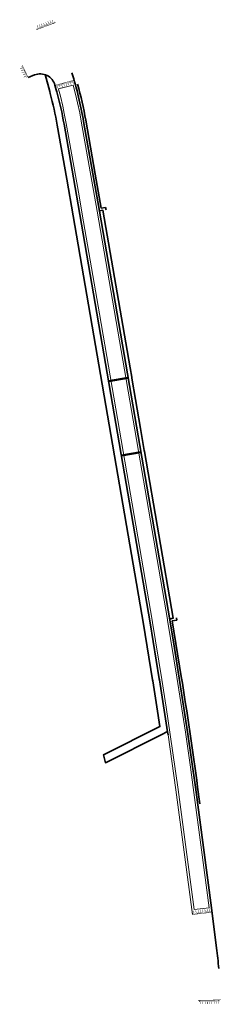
# Model space of a CAD drawing. Header units: metres. Extents: x 173851 to 173904, y 406461 to 406721.
import ezdxf

# ---------------------------------------------------------------- set-up
doc = ezdxf.new("R2010")
doc.units = ezdxf.units.M
for name, color, linetype, lineweight in [('Arcering rode asfalt', 1, 'Continuous', 0), ('N-WE-RI-HWA_GOOT_LIJNGOOT-GD', 150, 'Continuous', 50), ('N-WE-VH-KANTVERHARDING-G', 210, 'Continuous', 35), ('N-WE-VW-MARKERING-GD', 7, 'Continuous', 50)]:
    doc.layers.add(name, color=color, linetype=linetype, lineweight=lineweight)

msp = doc.modelspace()

# ---------------------------------------------------------------- linework, layer by layer
at = {"layer": 'Arcering rode asfalt', "flags": 128}
msp.add_lwpolyline([(173889.45, 406562.69), (173889.48, 406562.55), (173891.93, 406547.52), (173893, 406540.79), (173894.19, 406532.97), (173895.51, 406523.73), (173896.23, 406518.4), (173898.42, 406501.96), (173900.45, 406486.71), (173896.47, 406486.26), (173892.27, 406517.87), (173890.23, 406532.39), (173889.14, 406539.57), (173887.98, 406546.87), (173885.53, 406561.89), (173885.52, 406561.98), (173876.29, 406615.69), (173871.56, 406643.24), (173867.05, 406669.5), (173866.2, 406674.34), (173862.85, 406693.37), (173862.33, 406696.04), (173861.93, 406697.94), (173861.29, 406700.6), (173860.8, 406702.46), (173860.77, 406702.55), (173864.65, 406703.52), (173864.65, 406703.52), (173865.27, 406701.15), (173865.83, 406698.82), (173866.38, 406696.23), (173866.78, 406694.07), (173870.97, 406670.28)], close=True, dxfattribs=at)
at = {"layer": 'N-WE-RI-HWA_GOOT_LIJNGOOT-GD', "flags": 128}
for points in [[(173873.99, 406625.52), (173879.12, 406626.39)], [(173877.36, 406605.95), (173882.49, 406606.77)]]:
    msp.add_lwpolyline(points, dxfattribs=at)
at = {"layer": 'N-WE-VH-KANTVERHARDING-G', "linetype": 'Continuous'}
for p, q in [((173873.21, 406671.3), (173872.05, 406671.1)), ((173873.31, 406670.7), (173873.21, 406671.3)), ((173890.73, 406562.32), (173891.92, 406562.52)), ((173891.82, 406563.14), (173891.92, 406562.52))]:
    msp.add_line(p, q, dxfattribs=at)
at = {"layer": 'N-WE-VH-KANTVERHARDING-G', "linetype": 'Continuous', "lineweight": 0}
msp.add_line((173889.52, 406533.08), (173889.64, 406532.3), dxfattribs=at)
at = {"layer": 'N-WE-VH-KANTVERHARDING-G', "linetype": 'Continuous', "flags": 128}
for points in [[(173852.78, 406705.5), (173854.52, 406706.2, -0.448345), (173859.87, 406703.55), (173860.22, 406702.3), (173860.35, 406701.8, -0.021896), (173862.26, 406693.25), (173864.77, 406679.08), (173866.45, 406669.4), (173884.94, 406561.79), (173887.34, 406547.09), (173887.39, 406546.78), (173888.48, 406539.93), (173889.52, 406533.08), (173889.64, 406532.3)], [(173865.82, 406703.79, -0.023041), (173867.97, 406694.27), (173870.48, 406680.07), (173872.05, 406671.1)], [(173890.73, 406562.32), (173893.11, 406547.7, -0.007325), (173897.43, 406518.53), (173898.01, 406514.11)]]:
    msp.add_lwpolyline(points, format="xyb", dxfattribs=at)
at = {"layer": 'N-WE-VH-KANTVERHARDING-G', "flags": 128}
for points in [[(173889.51, 406533.14), (173887.82, 406532.29), (173873.16, 406524.93), (173872.67, 406527.03), (173887.49, 406534.48), (173886.7, 406539.66), (173885.61, 406546.49), (173885.56, 406546.8), (173883.17, 406561.49), (173864.68, 406669.1), (173863, 406678.76), (173860.48, 406692.94, 0.021896), (173858.62, 406701.33), (173858.48, 406701.83), (173857.25, 406706.3)], [(173902.98, 406470.68, 0.013609), (173902.43, 406476.09), (173901.05, 406486.72), (173896.83, 406518.48), (173894.78, 406533.06), (173891.3, 406555.13), (173890.07, 406562.64), (173871.58, 406670.29), (173867.42, 406693.9, 0.031479), (173864.33, 406706.77, -0.031479)]]:
    msp.add_lwpolyline(points, format="xyb", dxfattribs=at)
at = {"layer": 'N-WE-VH-KANTVERHARDING-G', "linetype": 'Continuous', "flags": 128}
msp.add_lwpolyline([(173890.04, 406562.81), (173890.98, 406563), (173883.42, 406606.98), (173883.38, 406607.23), (173882.38, 406613.04), (173881.07, 406620.69), (173880.11, 406626.26), (173880.06, 406626.57), (173879.64, 406629.02), (173872.47, 406670.56), (173871.56, 406670.39)], dxfattribs=at)
at = {"layer": 'N-WE-VH-KANTVERHARDING-G', "linetype": 'Continuous', "lineweight": 0, "flags": 128}
msp.add_lwpolyline([(173889.64, 406532.3), (173891.67, 406517.79), (173896.04, 406484.91)], dxfattribs=at)
at = {"layer": 'N-WE-VW-MARKERING-GD', "lineweight": 53, "const_width": 0.1, "flags": 128}
for points in [[(173854.91, 406718.1), (173860.03, 406719.99)], [(173852.83, 406705.52), (173851.28, 406708.77)], [(173864.91, 406704.86), (173859.89, 406703.48)], [(173896.04, 406484.92), (173901.2, 406485.52)], [(173903.6, 406462.45), (173897.52, 406462.31)]]:
    msp.add_lwpolyline(points, dxfattribs=at)
at = {"layer": 'N-WE-VW-MARKERING-GD', "const_width": 0.1, "flags": 128}
for points in [[(173855.18, 406719.26), (173855.53, 406718.33)], [(173855.74, 406719.47), (173856.09, 406718.53)], [(173856.3, 406719.68), (173856.65, 406718.74)], [(173856.79, 406719.22), (173856.93, 406718.85)], [(173856.87, 406719.89), (173857.21, 406718.95)], [(173857.36, 406719.43), (173857.49, 406719.06)], [(173857.43, 406720.1), (173857.78, 406719.16)], [(173857.92, 406719.64), (173858.06, 406719.26)], [(173857.99, 406720.31), (173858.34, 406719.37)], [(173858.48, 406719.85), (173858.62, 406719.47)], [(173858.55, 406720.51), (173858.9, 406719.58)], [(173859.04, 406720.06), (173859.18, 406719.68)], [(173859.12, 406720.72), (173859.46, 406719.79)], [(173859.61, 406720.26), (173859.75, 406719.89)], [(173855.11, 406718.6), (173855.24, 406718.22)], [(173855.67, 406718.81), (173855.81, 406718.43)], [(173856.23, 406719.01), (173856.37, 406718.64)], [(173850.64, 406707.8), (173851.54, 406708.23)], [(173850.9, 406707.26), (173851.8, 406707.69)], [(173851.05, 406708.33), (173851.41, 406708.5)], [(173851.15, 406706.72), (173852.06, 406707.14)], [(173851.31, 406707.79), (173851.67, 406707.96)], [(173851.41, 406706.17), (173852.31, 406706.6)], [(173851.57, 406707.24), (173851.93, 406707.42)], [(173851.82, 406706.7), (173852.18, 406706.87)], [(173852.08, 406706.16), (173852.44, 406706.33)], [(173851.67, 406705.63), (173852.57, 406706.06)], [(173852.34, 406705.62), (173852.7, 406705.79)], [(173860.8, 406703.31), (173860.69, 406703.7)], [(173861.25, 406702.82), (173860.98, 406703.78)], [(173861.38, 406703.47), (173861.27, 406703.86)], [(173861.83, 406702.97), (173861.56, 406703.94)], [(173861.96, 406703.63), (173861.85, 406704.02)], [(173862.4, 406703.13), (173862.14, 406704.1)], [(173862.53, 406703.79), (173862.43, 406704.18)], [(173862.98, 406703.29), (173862.72, 406704.26)], [(173863.11, 406703.95), (173863.01, 406704.34)], [(173863.56, 406703.45), (173863.3, 406704.42)], [(173863.69, 406704.11), (173863.59, 406704.5)], [(173864.14, 406703.61), (173863.88, 406704.57)], [(173864.27, 406704.27), (173864.16, 406704.65)], [(173864.72, 406703.77), (173864.45, 406704.73)], [(173864.85, 406704.43), (173864.74, 406704.81)], [(173860.22, 406703.16), (173860.11, 406703.54)], [(173860.67, 406702.66), (173860.4, 406703.62)], [(173896.35, 406485.96), (173896.47, 406484.97)], [(173896.95, 406486.03), (173897.06, 406485.04)], [(173897.54, 406486.1), (173897.66, 406485.11)], [(173898.14, 406486.17), (173898.26, 406485.18)], [(173898.74, 406486.24), (173898.85, 406485.25)], [(173899.1, 406485.68), (173899.15, 406485.28)], [(173899.33, 406486.31), (173899.45, 406485.32)], [(173899.7, 406485.75), (173899.75, 406485.35)], [(173899.93, 406486.38), (173900.04, 406485.39)], [(173900.3, 406485.82), (173900.34, 406485.42)], [(173900.52, 406486.45), (173900.64, 406485.46)], [(173900.89, 406485.89), (173900.94, 406485.49)], [(173896.12, 406485.33), (173896.17, 406484.94)], [(173896.72, 406485.4), (173896.77, 406485.01)], [(173897.32, 406485.47), (173897.36, 406485.07)], [(173897.91, 406485.54), (173897.96, 406485.14)], [(173898.51, 406485.61), (173898.55, 406485.21)], [(173897.87, 406461.91), (173897.86, 406462.31)], [(173898.18, 406461.32), (173898.16, 406462.32)], [(173898.47, 406461.93), (173898.46, 406462.33)], [(173898.78, 406461.34), (173898.76, 406462.34)], [(173899.07, 406461.94), (173899.06, 406462.34)], [(173899.38, 406461.35), (173899.36, 406462.35)], [(173899.67, 406461.96), (173899.66, 406462.36)], [(173899.98, 406461.36), (173899.96, 406462.36)], [(173900.27, 406461.97), (173900.26, 406462.37)], [(173900.58, 406461.38), (173900.56, 406462.38)], [(173900.87, 406461.98), (173900.86, 406462.38)], [(173901.18, 406461.39), (173901.16, 406462.39)], [(173901.47, 406462), (173901.46, 406462.4)], [(173901.78, 406461.41), (173901.76, 406462.41)], [(173902.07, 406462.01), (173902.06, 406462.41)], [(173902.38, 406461.42), (173902.36, 406462.42)], [(173902.67, 406462.03), (173902.66, 406462.43)], [(173902.98, 406461.43), (173902.96, 406462.43)], [(173903.27, 406462.04), (173903.26, 406462.44)]]:
    msp.add_lwpolyline(points, dxfattribs=at)

doc.saveas('drawing.dxf')
